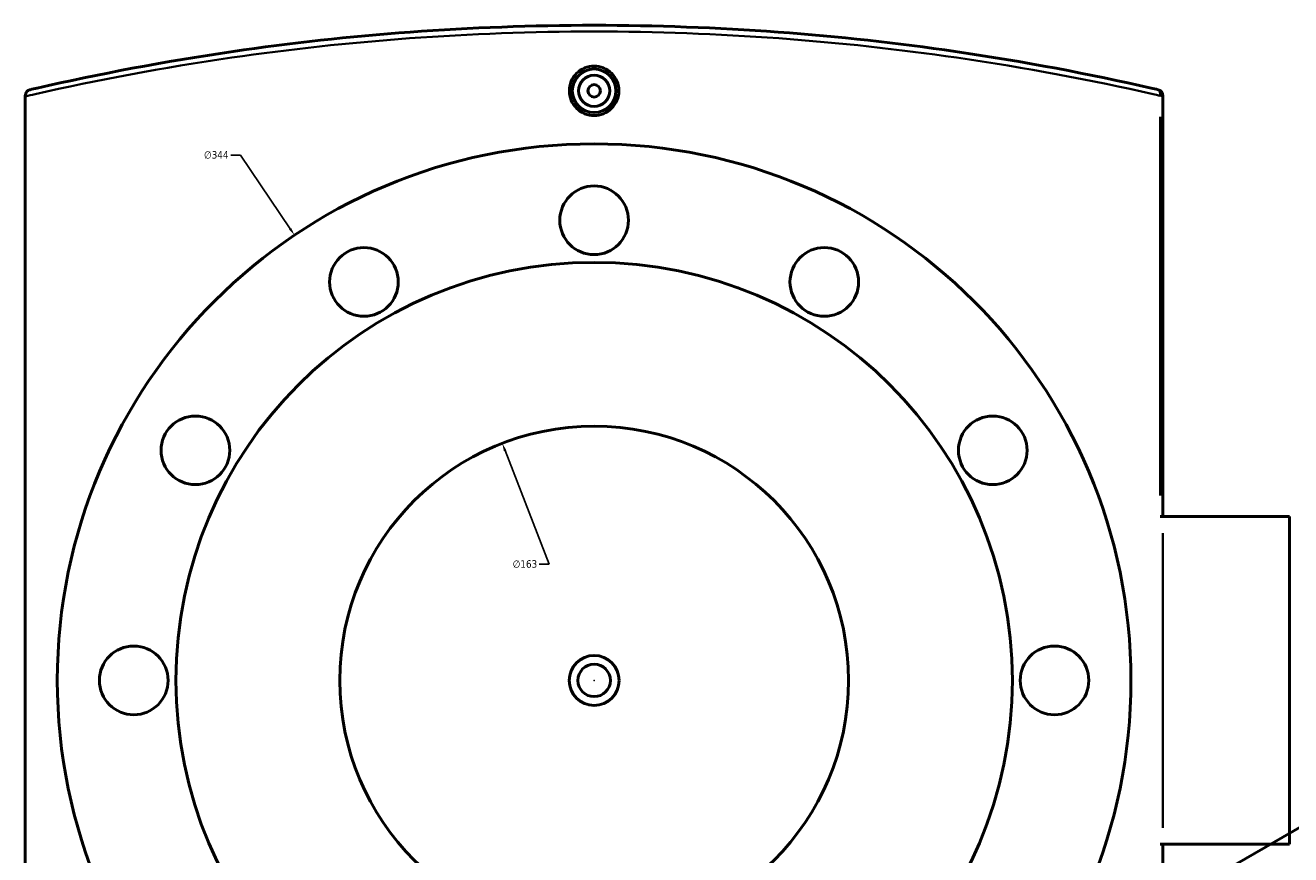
# Model space of a CAD drawing. Header units: millimetres. Extents: x -579 to 1117, y -250 to 903.
# Tile 8 of 10: x 263 to 668, y 603 to 869. Entities that reach past the tile are written whole.
import ezdxf

# ---------------------------------------------------------------- set-up
doc = ezdxf.new("R2010")
doc.units = ezdxf.units.MM
for name, color, linetype, lineweight in [('Dimension (ANSI)', 7, 'Continuous', 25), ('Visible (ANSI)', 7, 'Continuous', 50), ('Visible Narrow (ANSI)', 7, 'Continuous', 35)]:
    doc.layers.add(name, color=color, linetype=linetype, lineweight=lineweight)
doc.styles.add('Note Text (ANSI)', font='tahoma.ttf')
doc.dimstyles.new('Default - mm (ANSI)', dxfattribs={"dimtxt": 2.4, "dimasz": 2.5, "dimexe": 3.175, "dimexo": 1.6002, "dimgap": 0.8, "dimtad": 0, "dimtoh": 1, "dimdec": 0, "dimrnd": 1e-08, "dimzin": 4, "dimdsep": 46, "dimtxsty": 'Note Text (ANSI)', "dimcen": 0.09, "dimdle": 10, "dimclrd": 256, "dimclre": 256, "dimclrt": 5, "dimadec": 1, "dimazin": 1, "dimtfac": 1.27, "dimtofl": 0, "dimtmove": 0, "dimatfit": 3, "dimfxl": 1, "dimtolj": 1, "dimtzin": 4, "dimlwd": -1, "dimlwe": -1, "dimarcsym": 0})

# ---------------------------------------------------------------- blocks, each defined once
blk = doc.blocks.new('*D7')
at = {"layer": 'Defpoints', "color": 0, "transparency": 16777216}
for p in [(415.61, 734.71), (474.48, 582.71)]:
    blk.add_point(p, dxfattribs=at)
at = {"layer": 'Dimension (ANSI)', "transparency": 16777216}
for p, q in [((430.63, 695.94), (416.52, 732.38)), ((427.43, 695.94), (430.63, 695.94))]:
    blk.add_line(p, q, dxfattribs=at)
blk.add_solid([(416.91, 732.53), (416.13, 732.23), (415.61, 734.71)], dxfattribs=at)
at = {"layer": 'Dimension (ANSI)', "color": 5, "transparency": 16777216, "insert": (418.94, 697.24), "char_height": 2.4, "attachment_point": 1, "style": 'Note Text (ANSI)'}
blk.add_mtext('\\A1;∅163', dxfattribs=at)
blk = doc.blocks.new('*D8')
at = {"layer": 'Defpoints', "color": 0, "transparency": 16777216}
for p in [(349.05, 801.43), (541.04, 515.99)]:
    blk.add_point(p, dxfattribs=at)
at = {"layer": 'Dimension (ANSI)', "transparency": 16777216}
for p, q in [((328.64, 827.1), (331.79, 827.1)), ((331.79, 827.1), (347.66, 803.51)), ((444.96, 658.71), (445.14, 658.71)), ((445.05, 658.62), (445.05, 658.8))]:
    blk.add_line(p, q, dxfattribs=at)
blk.add_solid([(348, 803.74), (347.31, 803.27), (349.05, 801.43)], dxfattribs=at)
at = {"layer": 'Dimension (ANSI)', "color": 5, "transparency": 16777216, "insert": (320.04, 828.39), "char_height": 2.4, "attachment_point": 1, "style": 'Note Text (ANSI)'}
blk.add_mtext('\\A1;∅344', dxfattribs=at)

msp = doc.modelspace()

# ---------------------------------------------------------------- linework, layer by layer
at = {"layer": 'Visible (ANSI)'}
for p, q in [((262.8, 846.12), (262.8, 845.92)), ((262.8, 471.51), (262.8, 845.92)), ((627.3, 711.21), (627.3, 846.12)), ((627.3, 711.21), (626.39, 711.21)), ((667.8, 711.21), (627.3, 711.21)), ((667.8, 711.21), (667.8, 606.21)), ((593.71, 566.94), (747.75, 655.88)), ((626.39, 606.21), (627.3, 606.21)), ((627.3, 471.3), (627.3, 606.21)), ((627.3, 606.21), (667.8, 606.21))]:
    msp.add_line(p, q, dxfattribs=at)
for centre, radius in [((445.05, 847.71), 7), ((445.05, 847.71), 5), ((445.05, 847.71), 2), ((445.05, 658.71), 172), ((445.05, 806.21), 11), ((371.3, 786.45), 11), ((518.8, 786.45), 11), ((445.05, 658.71), 134), ((317.31, 732.46), 11), ((572.78, 732.46), 11), ((445.05, 658.71), 81.5), ((297.55, 658.71), 11), ((592.55, 658.71), 11), ((445.05, 658.71), 8), ((445.05, 658.71), 5.2)]:
    msp.add_circle(centre, radius, dxfattribs=at)
msp.add_arc((625.3, 846.12), 2, 0, 76.9677, dxfattribs=at)
for points, knots in [([(625.75, 848.07), (625, 848.24), (624.26, 848.42), (603.88, 853.07), (582.8, 857.1), (542.39, 862.99), (523.37, 865.11), (484.57, 867.97), (464.81, 868.71), (445.05, 868.71), (425.28, 868.71), (405.52, 867.97), (366.73, 865.11), (347.7, 862.99), (307.29, 857.1), (286.21, 853.07), (265.83, 848.42), (265.09, 848.24), (264.34, 848.07)], [1.472067, 1.472067, 1.472067, 1.472067, 1.742727, 1.742727, 8.867105, 8.867105, 14.78168, 14.78168, 20.69626, 20.69626, 20.69626, 26.61084, 26.61084, 32.525415, 32.525415, 39.649792, 39.649792, 39.920474, 39.920474, 39.920474, 39.920474]), ([(452.98, 847.71), (452.98, 846.72), (452.78, 845.65), (451.97, 843.7), (451.36, 842.81), (449.95, 841.4), (449.06, 840.79), (447.1, 839.98), (446.04, 839.79), (444.05, 839.79), (442.99, 839.98), (441.03, 840.79), (440.14, 841.4), (438.73, 842.81), (438.12, 843.7), (437.31, 845.65), (437.11, 846.72), (437.11, 847.71), (437.11, 848.71), (437.31, 849.77), (438.12, 851.73), (438.73, 852.62), (440.14, 854.02), (441.03, 854.63), (442.99, 855.44), (444.05, 855.64), (446.04, 855.64), (447.1, 855.44), (449.06, 854.63), (449.95, 854.02), (451.36, 852.62), (451.97, 851.73), (452.78, 849.77), (452.98, 848.71), (452.98, 847.71)], [2.390268, 2.390268, 2.390268, 2.390268, 2.689087, 2.689087, 2.987906, 2.987906, 3.286654, 3.286654, 3.585402, 3.585402, 3.884149, 3.884149, 4.182897, 4.182897, 4.481716, 4.481716, 4.780536, 4.780536, 4.780536, 5.079355, 5.079355, 5.378174, 5.378174, 5.676922, 5.676922, 5.975669, 5.975669, 6.274417, 6.274417, 6.573165, 6.573165, 6.871984, 6.871984, 7.170803, 7.170803, 7.170803, 7.170803]), ([(262.8, 846.12), (262.8, 846.36), (262.84, 846.59), (263, 847.04), (263.13, 847.26), (263.43, 847.6), (263.59, 847.73), (263.94, 847.95), (264.14, 848.02), (264.34, 848.07), (264.34, 848.07), (264.34, 848.07)], [-0.2910848, -0.2910848, -0.2910848, -0.2910848, -0.2194848, -0.2194848, -0.1396417, -0.1396417, -0.0705425, -0.0705425, 0, 0, 0.0007217, 0.0007217, 0.0007217, 0.0007217])]:
    msp.add_open_spline(points, degree=3, knots=knots, dxfattribs=at)
at = {"layer": 'Visible Narrow (ANSI)'}
for p, q in [((627.29, 846.12), (626.48, 846.12)), ((626.39, 839.38), (626.39, 717.96)), ((627.3, 705.96), (627.3, 611.46))]:
    msp.add_line(p, q, dxfattribs=at)
msp.add_ellipse((625.3, 846.12), major_axis=(0.45, 1.95), ratio=0.539547, start_param=4.908958, end_param=6.210858, dxfattribs=at)
msp.add_open_spline([(262.8, 845.92), (263.84, 846.16), (264.89, 846.4), (285.64, 851.11), (306.8, 855.13), (347.35, 861.01), (366.44, 863.12), (405.38, 865.98), (425.21, 866.71), (445.05, 866.71), (464.88, 866.71), (484.72, 865.98), (523.65, 863.12), (542.74, 861.01), (583.3, 855.13), (604.45, 851.11), (624.9, 846.47), (625.65, 846.3), (626.39, 846.12)], degree=3, knots=[-40.029771, -40.029771, -40.029771, -40.029771, -39.649792, -39.649792, -32.525415, -32.525415, -26.61084, -26.61084, -20.69626, -20.69626, -20.69626, -14.78168, -14.78168, -8.867105, -8.867105, -1.742727, -1.742727, -1.472067, -1.472067, -1.472067, -1.472067], dxfattribs=at)

# ---------------------------------------------------------------- dimensions: what is measured, and where the dimension line sits
at = {"layer": 'Dimension (ANSI)'}
for p1, p2, picture, middle in [((541.04, 515.99), (349.05, 801.43), '*D8', (323.94, 827.1)), ((474.48, 582.71), (415.61, 734.71), '*D7', (422.78, 695.94))]:
    dim = msp.add_diameter_dim_2p(p1=p1, p2=p2, dimstyle='Default - mm (ANSI)', override={"dimgap": 0.8, "dimtih": 1, "dimdec": 0, "dimlfac": 1, "dimtol": 0, "dimlim": 0, "dimtp": 0, "dimtm": 0, "dimtdec": 2}, dxfattribs=at)
    dim.commit()
    dim.dimension.update_dxf_attribs({"geometry": picture, "text_midpoint": middle, "dimtype": 163})

doc.saveas('drawing.dxf')
